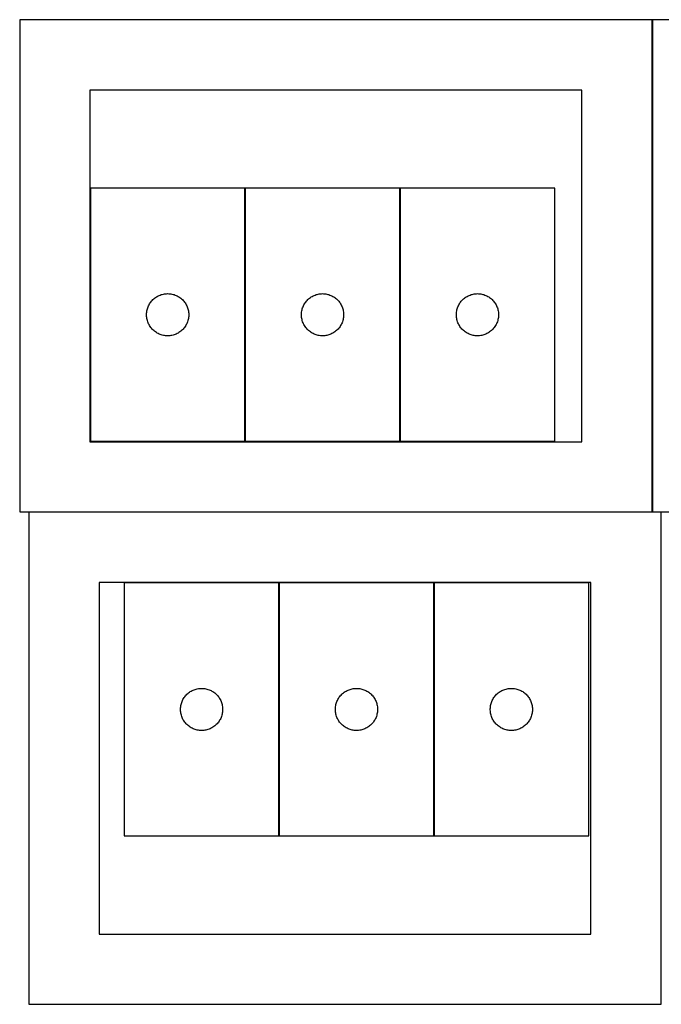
# Model space of a CAD drawing. Header units: millimetres. Extents: x 7 to 1493, y 7 to 2993.
# Tile 3 of 16: x 301 to 758, y 357 to 1058. Entities that reach past the tile are written whole.
import ezdxf

# ---------------------------------------------------------------- set-up
doc = ezdxf.new("R2010")
doc.units = ezdxf.units.MM
doc.layers.add('COMMON', color=5, linetype='CONTINUOUS', true_color=0x0000ff)
doc.layers.add('CUT', color=7, linetype='CONTINUOUS', true_color=0x000000)

msp = doc.modelspace()

# ---------------------------------------------------------------- linework, layer by layer
at = {"layer": 'COMMON'}
for p, q in [((532.172856, 1057.698039), (457.172856, 1057.698039)), ((751.299112, 1057.598038), (751.299112, 707.757797)), ((461.574289, 937.88701), (461.574289, 757.88701)), ((571.77429, 937.88701), (571.77429, 757.88701)), ((751.199112, 707.498038), (307.63878, 707.498038)), ((485.711662, 477.144312), (485.711662, 657.144312)), ((595.911663, 477.144312), (595.911663, 657.144312))]:
    msp.add_line(p, q, dxfattribs=at)
at = {"layer": 'CUT'}
for p, q in [((751.199112, 1057.598038), (301.199112, 1057.598038)), ((301.199112, 1057.598038), (301.199112, 707.598038)), ((751.199112, 707.598038), (751.199112, 1057.598038)), ((1201.399113, 1057.757797), (751.399113, 1057.757797)), ((751.399113, 1057.757797), (751.399113, 707.757797)), ((701.199112, 1007.598038), (351.199112, 1007.598038)), ((351.199112, 1007.598038), (351.199112, 757.598038)), ((701.199112, 757.598038), (701.199112, 1007.598038)), ((461.474289, 937.88701), (351.474289, 937.88701)), ((351.474289, 937.88701), (351.474289, 757.88701)), ((461.474289, 757.88701), (461.474289, 937.88701)), ((571.67429, 937.88701), (461.67429, 937.88701)), ((461.67429, 937.88701), (461.67429, 757.88701)), ((571.67429, 757.88701), (571.67429, 937.88701)), ((681.874291, 937.88701), (571.874291, 937.88701)), ((571.874291, 937.88701), (571.874291, 757.88701)), ((681.874291, 757.88701), (681.874291, 937.88701)), ((399.767882, 861.304317), (400.46748, 861.631764)), ((400.46748, 861.631764), (401.183008, 861.922763)), ((401.183008, 861.922763), (401.912566, 862.176541)), ((401.912566, 862.176541), (402.654222, 862.392426)), ((402.654222, 862.392426), (403.406008, 862.569846)), ((403.406008, 862.569846), (404.16593, 862.708329)), ((404.16593, 862.708329), (404.931974, 862.807509)), ((404.931974, 862.807509), (405.702108, 862.867122)), ((405.702108, 862.867122), (406.474289, 862.88701)), ((406.474289, 862.88701), (407.24647, 862.867122)), ((407.24647, 862.867122), (408.016604, 862.807509)), ((408.016604, 862.807509), (408.782648, 862.708329)), ((408.782648, 862.708329), (409.54257, 862.569846)), ((409.54257, 862.569846), (410.294356, 862.392426)), ((410.294356, 862.392426), (411.036011, 862.176541)), ((411.036011, 862.176541), (411.76557, 861.922763)), ((411.76557, 861.922763), (412.481098, 861.631764)), ((412.481098, 861.631764), (413.180696, 861.304317)), ((509.967883, 861.304317), (510.667481, 861.631764)), ((510.667481, 861.631764), (511.383009, 861.922763)), ((511.383009, 861.922763), (512.112567, 862.176541)), ((512.112567, 862.176541), (512.854223, 862.392426)), ((512.854223, 862.392426), (513.606009, 862.569846)), ((513.606009, 862.569846), (514.365931, 862.708329)), ((514.365931, 862.708329), (515.131975, 862.807509)), ((515.131975, 862.807509), (515.902109, 862.867122)), ((515.902109, 862.867122), (516.67429, 862.88701)), ((516.67429, 862.88701), (517.446471, 862.867122)), ((517.446471, 862.867122), (518.216605, 862.807509)), ((518.216605, 862.807509), (518.982649, 862.708329)), ((518.982649, 862.708329), (519.742571, 862.569846)), ((519.742571, 862.569846), (520.494357, 862.392426)), ((520.494357, 862.392426), (521.236012, 862.176541)), ((521.236012, 862.176541), (521.965571, 861.922763)), ((521.965571, 861.922763), (522.681099, 861.631764)), ((522.681099, 861.631764), (523.380697, 861.304317)), ((620.167884, 861.304317), (620.867482, 861.631764)), ((620.867482, 861.631764), (621.58301, 861.922763)), ((621.58301, 861.922763), (622.312568, 862.176541)), ((622.312568, 862.176541), (623.054224, 862.392426)), ((623.054224, 862.392426), (623.80601, 862.569846)), ((623.80601, 862.569846), (624.565932, 862.708329)), ((624.565932, 862.708329), (625.331976, 862.807509)), ((625.331976, 862.807509), (626.10211, 862.867122)), ((626.10211, 862.867122), (626.874291, 862.88701)), ((626.874291, 862.88701), (627.646472, 862.867122)), ((627.646472, 862.867122), (628.416606, 862.807509)), ((628.416606, 862.807509), (629.18265, 862.708329)), ((629.18265, 862.708329), (629.942572, 862.569846)), ((629.942572, 862.569846), (630.694358, 862.392426)), ((630.694358, 862.392426), (631.436013, 862.176541)), ((631.436013, 862.176541), (632.165572, 861.922763)), ((632.165572, 861.922763), (632.8811, 861.631764)), ((632.8811, 861.631764), (633.580698, 861.304317)), ((392.888755, 854.245726), (393.234107, 854.936662)), ((393.234107, 854.936662), (393.61457, 855.608902)), ((393.61457, 855.608902), (394.029134, 856.260666)), ((394.029134, 856.260666), (394.4767, 856.890225)), ((394.4767, 856.890225), (394.956082, 857.495908)), ((394.956082, 857.495908), (395.466008, 858.07611)), ((395.466008, 858.07611), (396.005127, 858.629293)), ((396.005127, 858.629293), (396.572007, 859.153989)), ((396.572007, 859.153989), (397.165147, 859.648807)), ((397.165147, 859.648807), (397.782972, 860.112435)), ((397.782972, 860.112435), (398.423846, 860.543644)), ((398.423846, 860.543644), (399.086068, 860.941289)), ((399.086068, 860.941289), (399.767882, 861.304317)), ((413.180696, 861.304317), (413.86251, 860.941289)), ((413.86251, 860.941289), (414.524732, 860.543644)), ((414.524732, 860.543644), (415.165605, 860.112435)), ((415.165605, 860.112435), (415.783431, 859.648807)), ((415.783431, 859.648807), (416.376571, 859.153989)), ((416.376571, 859.153989), (416.943451, 858.629293)), ((416.943451, 858.629293), (417.482569, 858.07611)), ((417.482569, 858.07611), (417.992496, 857.495908)), ((417.992496, 857.495908), (418.471878, 856.890225)), ((418.471878, 856.890225), (418.919444, 856.260666)), ((418.919444, 856.260666), (419.334008, 855.608902)), ((419.334008, 855.608902), (419.714471, 854.936662)), ((419.714471, 854.936662), (420.059823, 854.245726)), ((503.088756, 854.245726), (503.434108, 854.936662)), ((503.434108, 854.936662), (503.814571, 855.608902)), ((503.814571, 855.608902), (504.229135, 856.260666)), ((504.229135, 856.260666), (504.676701, 856.890225)), ((504.676701, 856.890225), (505.156083, 857.495908)), ((505.156083, 857.495908), (505.666009, 858.07611)), ((505.666009, 858.07611), (506.205128, 858.629293)), ((506.205128, 858.629293), (506.772008, 859.153989)), ((506.772008, 859.153989), (507.365148, 859.648807)), ((507.365148, 859.648807), (507.982973, 860.112435)), ((507.982973, 860.112435), (508.623847, 860.543644)), ((508.623847, 860.543644), (509.286069, 860.941289)), ((509.286069, 860.941289), (509.967883, 861.304317)), ((523.380697, 861.304317), (524.062511, 860.941289)), ((524.062511, 860.941289), (524.724733, 860.543644)), ((524.724733, 860.543644), (525.365606, 860.112435)), ((525.365606, 860.112435), (525.983432, 859.648807)), ((525.983432, 859.648807), (526.576572, 859.153989)), ((526.576572, 859.153989), (527.143452, 858.629293)), ((527.143452, 858.629293), (527.68257, 858.07611)), ((527.68257, 858.07611), (528.192497, 857.495908)), ((528.192497, 857.495908), (528.671879, 856.890225)), ((528.671879, 856.890225), (529.119445, 856.260666)), ((529.119445, 856.260666), (529.534009, 855.608902)), ((529.534009, 855.608902), (529.914472, 854.936662)), ((529.914472, 854.936662), (530.259824, 854.245726)), ((613.288757, 854.245726), (613.634109, 854.936662)), ((613.634109, 854.936662), (614.014572, 855.608902)), ((614.014572, 855.608902), (614.429136, 856.260666)), ((614.429136, 856.260666), (614.876702, 856.890225)), ((614.876702, 856.890225), (615.356084, 857.495908)), ((615.356084, 857.495908), (615.86601, 858.07611)), ((615.86601, 858.07611), (616.405129, 858.629293)), ((616.405129, 858.629293), (616.972009, 859.153989)), ((616.972009, 859.153989), (617.565149, 859.648807)), ((617.565149, 859.648807), (618.182974, 860.112435)), ((618.182974, 860.112435), (618.823848, 860.543644)), ((618.823848, 860.543644), (619.48607, 860.941289)), ((619.48607, 860.941289), (620.167884, 861.304317)), ((633.580698, 861.304317), (634.262512, 860.941289)), ((634.262512, 860.941289), (634.924734, 860.543644)), ((634.924734, 860.543644), (635.565607, 860.112435)), ((635.565607, 860.112435), (636.183433, 859.648807)), ((636.183433, 859.648807), (636.776573, 859.153989)), ((636.776573, 859.153989), (637.343453, 858.629293)), ((637.343453, 858.629293), (637.882571, 858.07611)), ((637.882571, 858.07611), (638.392498, 857.495908)), ((638.392498, 857.495908), (638.87188, 856.890225)), ((638.87188, 856.890225), (639.319446, 856.260666)), ((639.319446, 856.260666), (639.73401, 855.608902)), ((639.73401, 855.608902), (640.114473, 854.936662)), ((640.114473, 854.936662), (640.459825, 854.245726)), ((391.479262, 848.273229), (391.519026, 849.044642)), ((391.479262, 847.500792), (391.479262, 848.273229)), ((391.519026, 846.729378), (391.479262, 847.500792)), ((391.519026, 849.044642), (391.598449, 849.812986)), ((391.598449, 849.812986), (391.71732, 850.576222)), ((391.71732, 850.576222), (391.875323, 851.332327)), ((391.875323, 851.332327), (392.072041, 852.079295)), ((392.072041, 852.079295), (392.30695, 852.815146)), ((392.30695, 852.815146), (392.579429, 853.537929)), ((392.579429, 853.537929), (392.888755, 854.245726)), ((420.059823, 854.245726), (420.369148, 853.537929)), ((420.369148, 853.537929), (420.641627, 852.815146)), ((420.641627, 852.815146), (420.876537, 852.079295)), ((420.876537, 852.079295), (421.073255, 851.332327)), ((421.073255, 851.332327), (421.231258, 850.576222)), ((421.231258, 850.576222), (421.350129, 849.812986)), ((421.350129, 849.812986), (421.429552, 849.044642)), ((421.429552, 849.044642), (421.469316, 848.273229)), ((421.469316, 847.500792), (421.429552, 846.729378)), ((421.469316, 848.273229), (421.469316, 847.500792)), ((501.679263, 848.273229), (501.719027, 849.044642)), ((501.679263, 847.500792), (501.679263, 848.273229)), ((501.719027, 846.729378), (501.679263, 847.500792)), ((501.719027, 849.044642), (501.79845, 849.812986)), ((501.79845, 849.812986), (501.917321, 850.576222)), ((501.917321, 850.576222), (502.075324, 851.332327)), ((502.075324, 851.332327), (502.272042, 852.079295)), ((502.272042, 852.079295), (502.506951, 852.815146)), ((502.506951, 852.815146), (502.77943, 853.537929)), ((502.77943, 853.537929), (503.088756, 854.245726)), ((530.259824, 854.245726), (530.569149, 853.537929)), ((530.569149, 853.537929), (530.841628, 852.815146)), ((530.841628, 852.815146), (531.076538, 852.079295)), ((531.076538, 852.079295), (531.273256, 851.332327)), ((531.273256, 851.332327), (531.431259, 850.576222)), ((531.431259, 850.576222), (531.55013, 849.812986)), ((531.55013, 849.812986), (531.629553, 849.044642)), ((531.629553, 849.044642), (531.669317, 848.273229)), ((531.669317, 847.500792), (531.629553, 846.729378)), ((531.669317, 848.273229), (531.669317, 847.500792)), ((611.879264, 848.273229), (611.919028, 849.044642)), ((611.879264, 847.500792), (611.879264, 848.273229)), ((611.919028, 846.729378), (611.879264, 847.500792)), ((611.919028, 849.044642), (611.998451, 849.812986)), ((611.998451, 849.812986), (612.117322, 850.576222)), ((612.117322, 850.576222), (612.275325, 851.332327)), ((612.275325, 851.332327), (612.472043, 852.079295)), ((612.472043, 852.079295), (612.706952, 852.815146)), ((612.706952, 852.815146), (612.979431, 853.537929)), ((612.979431, 853.537929), (613.288757, 854.245726)), ((640.459825, 854.245726), (640.76915, 853.537929)), ((640.76915, 853.537929), (641.041629, 852.815146)), ((641.041629, 852.815146), (641.276539, 852.079295)), ((641.276539, 852.079295), (641.473257, 851.332327)), ((641.473257, 851.332327), (641.63126, 850.576222)), ((641.63126, 850.576222), (641.750131, 849.812986)), ((641.750131, 849.812986), (641.829554, 849.044642)), ((641.829554, 849.044642), (641.869318, 848.273229)), ((641.869318, 847.500792), (641.829554, 846.729378)), ((641.869318, 848.273229), (641.869318, 847.500792)), ((391.598449, 845.961035), (391.519026, 846.729378)), ((391.71732, 845.197799), (391.598449, 845.961035)), ((391.875323, 844.441694), (391.71732, 845.197799)), ((392.072041, 843.694726), (391.875323, 844.441694)), ((392.30695, 842.958875), (392.072041, 843.694726)), ((392.579429, 842.236092), (392.30695, 842.958875)), ((392.888755, 841.528295), (392.579429, 842.236092)), ((393.234107, 840.837359), (392.888755, 841.528295)), ((393.61457, 840.165118), (393.234107, 840.837359)), ((419.714471, 840.837359), (419.334008, 840.165118)), ((420.059823, 841.528295), (419.714471, 840.837359)), ((420.369148, 842.236092), (420.059823, 841.528295)), ((420.641627, 842.958875), (420.369148, 842.236092)), ((420.876537, 843.694726), (420.641627, 842.958875)), ((421.073255, 844.441694), (420.876537, 843.694726)), ((421.231258, 845.197799), (421.073255, 844.441694)), ((421.350129, 845.961035), (421.231258, 845.197799)), ((421.429552, 846.729378), (421.350129, 845.961035)), ((501.79845, 845.961035), (501.719027, 846.729378)), ((501.917321, 845.197799), (501.79845, 845.961035)), ((502.075324, 844.441694), (501.917321, 845.197799)), ((502.272042, 843.694726), (502.075324, 844.441694)), ((502.506951, 842.958875), (502.272042, 843.694726)), ((502.77943, 842.236092), (502.506951, 842.958875)), ((503.088756, 841.528295), (502.77943, 842.236092)), ((503.434108, 840.837359), (503.088756, 841.528295)), ((503.814571, 840.165118), (503.434108, 840.837359)), ((529.914472, 840.837359), (529.534009, 840.165118)), ((530.259824, 841.528295), (529.914472, 840.837359)), ((530.569149, 842.236092), (530.259824, 841.528295)), ((530.841628, 842.958875), (530.569149, 842.236092)), ((531.076538, 843.694726), (530.841628, 842.958875)), ((531.273256, 844.441694), (531.076538, 843.694726)), ((531.431259, 845.197799), (531.273256, 844.441694)), ((531.55013, 845.961035), (531.431259, 845.197799)), ((531.629553, 846.729378), (531.55013, 845.961035)), ((611.998451, 845.961035), (611.919028, 846.729378)), ((612.117322, 845.197799), (611.998451, 845.961035)), ((612.275325, 844.441694), (612.117322, 845.197799)), ((612.472043, 843.694726), (612.275325, 844.441694)), ((612.706952, 842.958875), (612.472043, 843.694726)), ((612.979431, 842.236092), (612.706952, 842.958875)), ((613.288757, 841.528295), (612.979431, 842.236092)), ((613.634109, 840.837359), (613.288757, 841.528295)), ((614.014572, 840.165118), (613.634109, 840.837359)), ((640.114473, 840.837359), (639.73401, 840.165118)), ((640.459825, 841.528295), (640.114473, 840.837359)), ((640.76915, 842.236092), (640.459825, 841.528295)), ((641.041629, 842.958875), (640.76915, 842.236092)), ((641.276539, 843.694726), (641.041629, 842.958875)), ((641.473257, 844.441694), (641.276539, 843.694726)), ((641.63126, 845.197799), (641.473257, 844.441694)), ((641.750131, 845.961035), (641.63126, 845.197799)), ((641.829554, 846.729378), (641.750131, 845.961035)), ((394.029134, 839.513355), (393.61457, 840.165118)), ((394.4767, 838.883796), (394.029134, 839.513355)), ((394.956082, 838.278113), (394.4767, 838.883796)), ((395.466008, 837.69791), (394.956082, 838.278113)), ((396.005127, 837.144728), (395.466008, 837.69791)), ((396.572007, 836.620031), (396.005127, 837.144728)), ((397.165147, 836.125213), (396.572007, 836.620031)), ((397.782972, 835.661585), (397.165147, 836.125213)), ((398.423846, 835.230377), (397.782972, 835.661585)), ((399.086068, 834.832732), (398.423846, 835.230377)), ((399.767882, 834.469704), (399.086068, 834.832732)), ((400.46748, 834.142257), (399.767882, 834.469704)), ((401.183008, 833.851258), (400.46748, 834.142257)), ((401.912566, 833.59748), (401.183008, 833.851258)), ((402.654222, 833.381595), (401.912566, 833.59748)), ((411.036011, 833.59748), (410.294356, 833.381595)), ((411.76557, 833.851258), (411.036011, 833.59748)), ((412.481098, 834.142257), (411.76557, 833.851258)), ((413.180696, 834.469704), (412.481098, 834.142257)), ((413.86251, 834.832732), (413.180696, 834.469704)), ((414.524732, 835.230377), (413.86251, 834.832732)), ((415.165605, 835.661585), (414.524732, 835.230377)), ((415.783431, 836.125213), (415.165605, 835.661585)), ((416.376571, 836.620031), (415.783431, 836.125213)), ((416.943451, 837.144728), (416.376571, 836.620031)), ((417.482569, 837.69791), (416.943451, 837.144728)), ((417.992496, 838.278113), (417.482569, 837.69791)), ((418.471878, 838.883796), (417.992496, 838.278113)), ((418.919444, 839.513355), (418.471878, 838.883796)), ((419.334008, 840.165118), (418.919444, 839.513355)), ((504.229135, 839.513355), (503.814571, 840.165118)), ((504.676701, 838.883796), (504.229135, 839.513355)), ((505.156083, 838.278113), (504.676701, 838.883796)), ((505.666009, 837.69791), (505.156083, 838.278113)), ((506.205128, 837.144728), (505.666009, 837.69791)), ((506.772008, 836.620031), (506.205128, 837.144728)), ((507.365148, 836.125213), (506.772008, 836.620031)), ((507.982973, 835.661585), (507.365148, 836.125213)), ((508.623847, 835.230377), (507.982973, 835.661585)), ((509.286069, 834.832732), (508.623847, 835.230377)), ((509.967883, 834.469704), (509.286069, 834.832732)), ((510.667481, 834.142257), (509.967883, 834.469704)), ((511.383009, 833.851258), (510.667481, 834.142257)), ((512.112567, 833.59748), (511.383009, 833.851258)), ((512.854223, 833.381595), (512.112567, 833.59748)), ((521.236012, 833.59748), (520.494357, 833.381595)), ((521.965571, 833.851258), (521.236012, 833.59748)), ((522.681099, 834.142257), (521.965571, 833.851258)), ((523.380697, 834.469704), (522.681099, 834.142257)), ((524.062511, 834.832732), (523.380697, 834.469704)), ((524.724733, 835.230377), (524.062511, 834.832732)), ((525.365606, 835.661585), (524.724733, 835.230377)), ((525.983432, 836.125213), (525.365606, 835.661585)), ((526.576572, 836.620031), (525.983432, 836.125213)), ((527.143452, 837.144728), (526.576572, 836.620031)), ((527.68257, 837.69791), (527.143452, 837.144728)), ((528.192497, 838.278113), (527.68257, 837.69791)), ((528.671879, 838.883796), (528.192497, 838.278113)), ((529.119445, 839.513355), (528.671879, 838.883796)), ((529.534009, 840.165118), (529.119445, 839.513355)), ((614.429136, 839.513355), (614.014572, 840.165118)), ((614.876702, 838.883796), (614.429136, 839.513355)), ((615.356084, 838.278113), (614.876702, 838.883796)), ((615.86601, 837.69791), (615.356084, 838.278113)), ((616.405129, 837.144728), (615.86601, 837.69791)), ((616.972009, 836.620031), (616.405129, 837.144728)), ((617.565149, 836.125213), (616.972009, 836.620031)), ((618.182974, 835.661585), (617.565149, 836.125213)), ((618.823848, 835.230377), (618.182974, 835.661585)), ((619.48607, 834.832732), (618.823848, 835.230377)), ((620.167884, 834.469704), (619.48607, 834.832732)), ((620.867482, 834.142257), (620.167884, 834.469704)), ((621.58301, 833.851258), (620.867482, 834.142257)), ((622.312568, 833.59748), (621.58301, 833.851258)), ((623.054224, 833.381595), (622.312568, 833.59748)), ((631.436013, 833.59748), (630.694358, 833.381595)), ((632.165572, 833.851258), (631.436013, 833.59748)), ((632.8811, 834.142257), (632.165572, 833.851258)), ((633.580698, 834.469704), (632.8811, 834.142257)), ((634.262512, 834.832732), (633.580698, 834.469704)), ((634.924734, 835.230377), (634.262512, 834.832732)), ((635.565607, 835.661585), (634.924734, 835.230377)), ((636.183433, 836.125213), (635.565607, 835.661585)), ((636.776573, 836.620031), (636.183433, 836.125213)), ((637.343453, 837.144728), (636.776573, 836.620031)), ((637.882571, 837.69791), (637.343453, 837.144728)), ((638.392498, 838.278113), (637.882571, 837.69791)), ((638.87188, 838.883796), (638.392498, 838.278113)), ((639.319446, 839.513355), (638.87188, 838.883796)), ((639.73401, 840.165118), (639.319446, 839.513355)), ((403.406008, 833.204175), (402.654222, 833.381595)), ((404.16593, 833.065692), (403.406008, 833.204175)), ((404.931974, 832.966512), (404.16593, 833.065692)), ((405.702108, 832.906899), (404.931974, 832.966512)), ((406.474289, 832.88701), (405.702108, 832.906899)), ((407.24647, 832.906899), (406.474289, 832.88701)), ((408.016604, 832.966512), (407.24647, 832.906899)), ((408.782648, 833.065692), (408.016604, 832.966512)), ((409.54257, 833.204175), (408.782648, 833.065692)), ((410.294356, 833.381595), (409.54257, 833.204175)), ((513.606009, 833.204175), (512.854223, 833.381595)), ((514.365931, 833.065692), (513.606009, 833.204175)), ((515.131975, 832.966512), (514.365931, 833.065692)), ((515.902109, 832.906899), (515.131975, 832.966512)), ((516.67429, 832.88701), (515.902109, 832.906899)), ((517.446471, 832.906899), (516.67429, 832.88701)), ((518.216605, 832.966512), (517.446471, 832.906899)), ((518.982649, 833.065692), (518.216605, 832.966512)), ((519.742571, 833.204175), (518.982649, 833.065692)), ((520.494357, 833.381595), (519.742571, 833.204175)), ((623.80601, 833.204175), (623.054224, 833.381595)), ((624.565932, 833.065692), (623.80601, 833.204175)), ((625.331976, 832.966512), (624.565932, 833.065692)), ((626.10211, 832.906899), (625.331976, 832.966512)), ((626.874291, 832.88701), (626.10211, 832.906899)), ((627.646472, 832.906899), (626.874291, 832.88701)), ((628.416606, 832.966512), (627.646472, 832.906899)), ((629.18265, 833.065692), (628.416606, 832.966512)), ((629.942572, 833.204175), (629.18265, 833.065692)), ((630.694358, 833.381595), (629.942572, 833.204175)), ((351.199112, 757.598038), (701.199112, 757.598038)), ((351.474289, 757.88701), (461.474289, 757.88701)), ((461.67429, 757.88701), (571.67429, 757.88701)), ((571.874291, 757.88701), (681.874291, 757.88701)), ((301.199112, 707.598038), (751.199112, 707.598038)), ((757.63878, 707.398037), (307.63878, 707.398037)), ((307.63878, 707.398037), (307.63878, 357.398037)), ((751.399113, 707.757797), (1201.399113, 707.757797)), ((757.63878, 357.398037), (757.63878, 707.398037)), ((707.63878, 657.398037), (357.63878, 657.398037)), ((357.63878, 657.398037), (357.63878, 407.398037)), ((375.611661, 657.144312), (375.611661, 477.144312)), ((485.611661, 657.144312), (375.611661, 657.144312)), ((485.611661, 477.144312), (485.611661, 657.144312)), ((485.811662, 657.144312), (485.811662, 477.144312)), ((595.811662, 657.144312), (485.811662, 657.144312)), ((595.811662, 477.144312), (595.811662, 657.144312)), ((596.011663, 657.144312), (596.011663, 477.144312)), ((706.011663, 657.144312), (596.011663, 657.144312)), ((706.011663, 477.144312), (706.011663, 657.144312)), ((707.63878, 407.398037), (707.63878, 657.398037)), ((425.32038, 581.180064), (426.049939, 581.433842)), ((426.049939, 581.433842), (426.791595, 581.649728)), ((426.791595, 581.649728), (427.54338, 581.827147)), ((427.54338, 581.827147), (428.303303, 581.96563)), ((428.303303, 581.96563), (429.069346, 582.06481)), ((429.069346, 582.06481), (429.83948, 582.124423)), ((429.83948, 582.124423), (430.611661, 582.144312)), ((430.611661, 582.144312), (431.383843, 582.124423)), ((431.383843, 582.124423), (432.153976, 582.06481)), ((432.153976, 582.06481), (432.92002, 581.96563)), ((432.92002, 581.96563), (433.679942, 581.827147)), ((433.679942, 581.827147), (434.431728, 581.649728)), ((434.431728, 581.649728), (435.173384, 581.433842)), ((435.173384, 581.433842), (435.902943, 581.180064)), ((535.520381, 581.180064), (536.24994, 581.433842)), ((536.24994, 581.433842), (536.991596, 581.649728)), ((536.991596, 581.649728), (537.743381, 581.827147)), ((537.743381, 581.827147), (538.503304, 581.96563)), ((538.503304, 581.96563), (539.269347, 582.06481)), ((539.269347, 582.06481), (540.039481, 582.124423)), ((540.039481, 582.124423), (540.811662, 582.144312)), ((540.811662, 582.144312), (541.583844, 582.124423)), ((541.583844, 582.124423), (542.353977, 582.06481)), ((542.353977, 582.06481), (543.120021, 581.96563)), ((543.120021, 581.96563), (543.879943, 581.827147)), ((543.879943, 581.827147), (544.631729, 581.649728)), ((544.631729, 581.649728), (545.373385, 581.433842)), ((545.373385, 581.433842), (546.102944, 581.180064)), ((645.720382, 581.180064), (646.449941, 581.433842)), ((646.449941, 581.433842), (647.191597, 581.649728)), ((647.191597, 581.649728), (647.943382, 581.827147)), ((647.943382, 581.827147), (648.703305, 581.96563)), ((648.703305, 581.96563), (649.469348, 582.06481)), ((649.469348, 582.06481), (650.239482, 582.124423)), ((650.239482, 582.124423), (651.011663, 582.144312)), ((651.011663, 582.144312), (651.783845, 582.124423)), ((651.783845, 582.124423), (652.553978, 582.06481)), ((652.553978, 582.06481), (653.320022, 581.96563)), ((653.320022, 581.96563), (654.079944, 581.827147)), ((654.079944, 581.827147), (654.83173, 581.649728)), ((654.83173, 581.649728), (655.573386, 581.433842)), ((655.573386, 581.433842), (656.302945, 581.180064)), ((417.371479, 574.193963), (417.751942, 574.866204)), ((417.751942, 574.866204), (418.166506, 575.517968)), ((418.166506, 575.517968), (418.614073, 576.147526)), ((418.614073, 576.147526), (419.093455, 576.753209)), ((419.093455, 576.753209), (419.603381, 577.333412)), ((419.603381, 577.333412), (420.142499, 577.886595)), ((420.142499, 577.886595), (420.70938, 578.411291)), ((420.70938, 578.411291), (421.302519, 578.906109)), ((421.302519, 578.906109), (421.920345, 579.369737)), ((421.920345, 579.369737), (422.561219, 579.800945)), ((422.561219, 579.800945), (423.22344, 580.19859)), ((423.22344, 580.19859), (423.905255, 580.561618)), ((423.905255, 580.561618), (424.604853, 580.889065)), ((424.604853, 580.889065), (425.32038, 581.180064)), ((435.902943, 581.180064), (436.61847, 580.889065)), ((436.61847, 580.889065), (437.318068, 580.561618)), ((437.318068, 580.561618), (437.999882, 580.19859)), ((437.999882, 580.19859), (438.662104, 579.800945)), ((438.662104, 579.800945), (439.302978, 579.369737)), ((439.302978, 579.369737), (439.920804, 578.906109)), ((439.920804, 578.906109), (440.513943, 578.411291)), ((440.513943, 578.411291), (441.080824, 577.886595)), ((441.080824, 577.886595), (441.619942, 577.333412)), ((441.619942, 577.333412), (442.129868, 576.753209)), ((442.129868, 576.753209), (442.60925, 576.147526)), ((442.60925, 576.147526), (443.056817, 575.517968)), ((443.056817, 575.517968), (443.471381, 574.866204)), ((443.471381, 574.866204), (443.851843, 574.193963)), ((527.57148, 574.193963), (527.951943, 574.866204)), ((527.951943, 574.866204), (528.366507, 575.517968)), ((528.366507, 575.517968), (528.814074, 576.147526)), ((528.814074, 576.147526), (529.293456, 576.753209)), ((529.293456, 576.753209), (529.803382, 577.333412)), ((529.803382, 577.333412), (530.3425, 577.886595)), ((530.3425, 577.886595), (530.909381, 578.411291)), ((530.909381, 578.411291), (531.50252, 578.906109)), ((531.50252, 578.906109), (532.120346, 579.369737)), ((532.120346, 579.369737), (532.76122, 579.800945)), ((532.76122, 579.800945), (533.423441, 580.19859)), ((533.423441, 580.19859), (534.105256, 580.561618)), ((534.105256, 580.561618), (534.804854, 580.889065)), ((534.804854, 580.889065), (535.520381, 581.180064)), ((546.102944, 581.180064), (546.818471, 580.889065)), ((546.818471, 580.889065), (547.518069, 580.561618)), ((547.518069, 580.561618), (548.199883, 580.19859)), ((548.199883, 580.19859), (548.862105, 579.800945)), ((548.862105, 579.800945), (549.502979, 579.369737)), ((549.502979, 579.369737), (550.120805, 578.906109)), ((550.120805, 578.906109), (550.713944, 578.411291)), ((550.713944, 578.411291), (551.280825, 577.886595)), ((551.280825, 577.886595), (551.819943, 577.333412)), ((551.819943, 577.333412), (552.329869, 576.753209)), ((552.329869, 576.753209), (552.809251, 576.147526)), ((552.809251, 576.147526), (553.256818, 575.517968)), ((553.256818, 575.517968), (553.671382, 574.866204)), ((553.671382, 574.866204), (554.051844, 574.193963)), ((637.771481, 574.193963), (638.151944, 574.866204)), ((638.151944, 574.866204), (638.566508, 575.517968)), ((638.566508, 575.517968), (639.014075, 576.147526)), ((639.014075, 576.147526), (639.493457, 576.753209)), ((639.493457, 576.753209), (640.003383, 577.333412)), ((640.003383, 577.333412), (640.542501, 577.886595)), ((640.542501, 577.886595), (641.109382, 578.411291)), ((641.109382, 578.411291), (641.702521, 578.906109)), ((641.702521, 578.906109), (642.320347, 579.369737)), ((642.320347, 579.369737), (642.961221, 579.800945)), ((642.961221, 579.800945), (643.623442, 580.19859)), ((643.623442, 580.19859), (644.305257, 580.561618)), ((644.305257, 580.561618), (645.004855, 580.889065)), ((645.004855, 580.889065), (645.720382, 581.180064)), ((656.302945, 581.180064), (657.018472, 580.889065)), ((657.018472, 580.889065), (657.71807, 580.561618)), ((657.71807, 580.561618), (658.399884, 580.19859)), ((658.399884, 580.19859), (659.062106, 579.800945)), ((659.062106, 579.800945), (659.70298, 579.369737)), ((659.70298, 579.369737), (660.320806, 578.906109)), ((660.320806, 578.906109), (660.913945, 578.411291)), ((660.913945, 578.411291), (661.480826, 577.886595)), ((661.480826, 577.886595), (662.019944, 577.333412)), ((662.019944, 577.333412), (662.52987, 576.753209)), ((662.52987, 576.753209), (663.009252, 576.147526)), ((663.009252, 576.147526), (663.456819, 575.517968)), ((663.456819, 575.517968), (663.871383, 574.866204)), ((663.871383, 574.866204), (664.251845, 574.193963)), ((415.616634, 567.53053), (415.656399, 568.301944)), ((415.616634, 566.758093), (415.616634, 567.53053)), ((415.656399, 568.301944), (415.735821, 569.070287)), ((415.735821, 569.070287), (415.854692, 569.833523)), ((415.854692, 569.833523), (416.012696, 570.589628)), ((416.012696, 570.589628), (416.209413, 571.336596)), ((416.209413, 571.336596), (416.444323, 572.072448)), ((416.444323, 572.072448), (416.716802, 572.79523)), ((416.716802, 572.79523), (417.026128, 573.503028)), ((417.026128, 573.503028), (417.371479, 574.193963)), ((443.851843, 574.193963), (444.197195, 573.503028)), ((444.197195, 573.503028), (444.506521, 572.79523)), ((444.506521, 572.79523), (444.779, 572.072448)), ((444.779, 572.072448), (445.01391, 571.336596)), ((445.01391, 571.336596), (445.210627, 570.589628)), ((445.210627, 570.589628), (445.368631, 569.833523)), ((445.368631, 569.833523), (445.487502, 569.070287)), ((445.487502, 569.070287), (445.566924, 568.301944)), ((445.566924, 568.301944), (445.606688, 567.53053)), ((445.606688, 567.53053), (445.606688, 566.758093)), ((525.816635, 567.53053), (525.8564, 568.301944)), ((525.816635, 566.758093), (525.816635, 567.53053)), ((525.8564, 568.301944), (525.935822, 569.070287)), ((525.935822, 569.070287), (526.054693, 569.833523)), ((526.054693, 569.833523), (526.212697, 570.589628)), ((526.212697, 570.589628), (526.409414, 571.336596)), ((526.409414, 571.336596), (526.644324, 572.072448)), ((526.644324, 572.072448), (526.916803, 572.79523)), ((526.916803, 572.79523), (527.226129, 573.503028)), ((527.226129, 573.503028), (527.57148, 574.193963)), ((554.051844, 574.193963), (554.397196, 573.503028)), ((554.397196, 573.503028), (554.706522, 572.79523)), ((554.706522, 572.79523), (554.979001, 572.072448)), ((554.979001, 572.072448), (555.213911, 571.336596)), ((555.213911, 571.336596), (555.410628, 570.589628)), ((555.410628, 570.589628), (555.568632, 569.833523)), ((555.568632, 569.833523), (555.687503, 569.070287)), ((555.687503, 569.070287), (555.766925, 568.301944)), ((555.766925, 568.301944), (555.806689, 567.53053)), ((555.806689, 567.53053), (555.806689, 566.758093)), ((636.016636, 567.53053), (636.056401, 568.301944)), ((636.016636, 566.758093), (636.016636, 567.53053)), ((636.056401, 568.301944), (636.135823, 569.070287)), ((636.135823, 569.070287), (636.254694, 569.833523)), ((636.254694, 569.833523), (636.412698, 570.589628)), ((636.412698, 570.589628), (636.609415, 571.336596)), ((636.609415, 571.336596), (636.844325, 572.072448)), ((636.844325, 572.072448), (637.116804, 572.79523)), ((637.116804, 572.79523), (637.42613, 573.503028)), ((637.42613, 573.503028), (637.771481, 574.193963)), ((664.251845, 574.193963), (664.597197, 573.503028)), ((664.597197, 573.503028), (664.906523, 572.79523)), ((664.906523, 572.79523), (665.179002, 572.072448)), ((665.179002, 572.072448), (665.413912, 571.336596)), ((665.413912, 571.336596), (665.610629, 570.589628)), ((665.610629, 570.589628), (665.768633, 569.833523)), ((665.768633, 569.833523), (665.887504, 569.070287)), ((665.887504, 569.070287), (665.966926, 568.301944)), ((665.966926, 568.301944), (666.00669, 567.53053)), ((666.00669, 567.53053), (666.00669, 566.758093)), ((415.656399, 565.98668), (415.616634, 566.758093)), ((415.735821, 565.218336), (415.656399, 565.98668)), ((415.854692, 564.4551), (415.735821, 565.218336)), ((416.012696, 563.698996), (415.854692, 564.4551)), ((416.209413, 562.952027), (416.012696, 563.698996)), ((416.444323, 562.216176), (416.209413, 562.952027)), ((416.716802, 561.493393), (416.444323, 562.216176)), ((417.026128, 560.785596), (416.716802, 561.493393)), ((417.371479, 560.094661), (417.026128, 560.785596)), ((444.197195, 560.785596), (443.851843, 560.094661)), ((444.506521, 561.493393), (444.197195, 560.785596)), ((444.779, 562.216176), (444.506521, 561.493393)), ((445.01391, 562.952027), (444.779, 562.216176)), ((445.210627, 563.698996), (445.01391, 562.952027)), ((445.368631, 564.4551), (445.210627, 563.698996)), ((445.487502, 565.218336), (445.368631, 564.4551)), ((445.566924, 565.98668), (445.487502, 565.218336)), ((445.606688, 566.758093), (445.566924, 565.98668)), ((525.8564, 565.98668), (525.816635, 566.758093)), ((525.935822, 565.218336), (525.8564, 565.98668)), ((526.054693, 564.4551), (525.935822, 565.218336)), ((526.212697, 563.698996), (526.054693, 564.4551)), ((526.409414, 562.952027), (526.212697, 563.698996)), ((526.644324, 562.216176), (526.409414, 562.952027)), ((526.916803, 561.493393), (526.644324, 562.216176)), ((527.226129, 560.785596), (526.916803, 561.493393)), ((527.57148, 560.094661), (527.226129, 560.785596)), ((554.397196, 560.785596), (554.051844, 560.094661)), ((554.706522, 561.493393), (554.397196, 560.785596)), ((554.979001, 562.216176), (554.706522, 561.493393)), ((555.213911, 562.952027), (554.979001, 562.216176)), ((555.410628, 563.698996), (555.213911, 562.952027)), ((555.568632, 564.4551), (555.410628, 563.698996)), ((555.687503, 565.218336), (555.568632, 564.4551)), ((555.766925, 565.98668), (555.687503, 565.218336)), ((555.806689, 566.758093), (555.766925, 565.98668)), ((636.056401, 565.98668), (636.016636, 566.758093)), ((636.135823, 565.218336), (636.056401, 565.98668)), ((636.254694, 564.4551), (636.135823, 565.218336)), ((636.412698, 563.698996), (636.254694, 564.4551)), ((636.609415, 562.952027), (636.412698, 563.698996)), ((636.844325, 562.216176), (636.609415, 562.952027)), ((637.116804, 561.493393), (636.844325, 562.216176)), ((637.42613, 560.785596), (637.116804, 561.493393)), ((637.771481, 560.094661), (637.42613, 560.785596)), ((664.597197, 560.785596), (664.251845, 560.094661)), ((664.906523, 561.493393), (664.597197, 560.785596)), ((665.179002, 562.216176), (664.906523, 561.493393)), ((665.413912, 562.952027), (665.179002, 562.216176)), ((665.610629, 563.698996), (665.413912, 562.952027)), ((665.768633, 564.4551), (665.610629, 563.698996)), ((665.887504, 565.218336), (665.768633, 564.4551)), ((665.966926, 565.98668), (665.887504, 565.218336)), ((666.00669, 566.758093), (665.966926, 565.98668)), ((417.751942, 559.42242), (417.371479, 560.094661)), ((418.166506, 558.770656), (417.751942, 559.42242)), ((418.614073, 558.141098), (418.166506, 558.770656)), ((419.093455, 557.535414), (418.614073, 558.141098)), ((419.603381, 556.955212), (419.093455, 557.535414)), ((420.142499, 556.402029), (419.603381, 556.955212)), ((420.70938, 555.877333), (420.142499, 556.402029)), ((421.302519, 555.382515), (420.70938, 555.877333)), ((421.920345, 554.918887), (421.302519, 555.382515)), ((422.561219, 554.487678), (421.920345, 554.918887)), ((423.22344, 554.090033), (422.561219, 554.487678)), ((423.905255, 553.727006), (423.22344, 554.090033)), ((424.604853, 553.399558), (423.905255, 553.727006)), ((425.32038, 553.10856), (424.604853, 553.399558)), ((436.61847, 553.399558), (435.902943, 553.10856)), ((437.318068, 553.727006), (436.61847, 553.399558)), ((437.999882, 554.090033), (437.318068, 553.727006)), ((438.662104, 554.487678), (437.999882, 554.090033)), ((439.302978, 554.918887), (438.662104, 554.487678)), ((439.920804, 555.382515), (439.302978, 554.918887)), ((440.513943, 555.877333), (439.920804, 555.382515)), ((441.080824, 556.402029), (440.513943, 555.877333)), ((441.619942, 556.955212), (441.080824, 556.402029)), ((442.129868, 557.535414), (441.619942, 556.955212)), ((442.60925, 558.141098), (442.129868, 557.535414)), ((443.056817, 558.770656), (442.60925, 558.141098)), ((443.471381, 559.42242), (443.056817, 558.770656)), ((443.851843, 560.094661), (443.471381, 559.42242)), ((527.951943, 559.42242), (527.57148, 560.094661)), ((528.366507, 558.770656), (527.951943, 559.42242)), ((528.814074, 558.141098), (528.366507, 558.770656)), ((529.293456, 557.535414), (528.814074, 558.141098)), ((529.803382, 556.955212), (529.293456, 557.535414)), ((530.3425, 556.402029), (529.803382, 556.955212)), ((530.909381, 555.877333), (530.3425, 556.402029)), ((531.50252, 555.382515), (530.909381, 555.877333)), ((532.120346, 554.918887), (531.50252, 555.382515)), ((532.76122, 554.487678), (532.120346, 554.918887)), ((533.423441, 554.090033), (532.76122, 554.487678)), ((534.105256, 553.727006), (533.423441, 554.090033)), ((534.804854, 553.399558), (534.105256, 553.727006)), ((535.520381, 553.10856), (534.804854, 553.399558)), ((546.818471, 553.399558), (546.102944, 553.10856)), ((547.518069, 553.727006), (546.818471, 553.399558)), ((548.199883, 554.090033), (547.518069, 553.727006)), ((548.862105, 554.487678), (548.199883, 554.090033)), ((549.502979, 554.918887), (548.862105, 554.487678)), ((550.120805, 555.382515), (549.502979, 554.918887)), ((550.713944, 555.877333), (550.120805, 555.382515)), ((551.280825, 556.402029), (550.713944, 555.877333)), ((551.819943, 556.955212), (551.280825, 556.402029)), ((552.329869, 557.535414), (551.819943, 556.955212)), ((552.809251, 558.141098), (552.329869, 557.535414)), ((553.256818, 558.770656), (552.809251, 558.141098)), ((553.671382, 559.42242), (553.256818, 558.770656)), ((554.051844, 560.094661), (553.671382, 559.42242)), ((638.151944, 559.42242), (637.771481, 560.094661)), ((638.566508, 558.770656), (638.151944, 559.42242)), ((639.014075, 558.141098), (638.566508, 558.770656)), ((639.493457, 557.535414), (639.014075, 558.141098)), ((640.003383, 556.955212), (639.493457, 557.535414)), ((640.542501, 556.402029), (640.003383, 556.955212)), ((641.109382, 555.877333), (640.542501, 556.402029)), ((641.702521, 555.382515), (641.109382, 555.877333)), ((642.320347, 554.918887), (641.702521, 555.382515)), ((642.961221, 554.487678), (642.320347, 554.918887)), ((643.623442, 554.090033), (642.961221, 554.487678)), ((644.305257, 553.727006), (643.623442, 554.090033)), ((645.004855, 553.399558), (644.305257, 553.727006)), ((645.720382, 553.10856), (645.004855, 553.399558)), ((657.018472, 553.399558), (656.302945, 553.10856)), ((657.71807, 553.727006), (657.018472, 553.399558)), ((658.399884, 554.090033), (657.71807, 553.727006)), ((659.062106, 554.487678), (658.399884, 554.090033)), ((659.70298, 554.918887), (659.062106, 554.487678)), ((660.320806, 555.382515), (659.70298, 554.918887)), ((660.913945, 555.877333), (660.320806, 555.382515)), ((661.480826, 556.402029), (660.913945, 555.877333)), ((662.019944, 556.955212), (661.480826, 556.402029)), ((662.52987, 557.535414), (662.019944, 556.955212)), ((663.009252, 558.141098), (662.52987, 557.535414)), ((663.456819, 558.770656), (663.009252, 558.141098)), ((663.871383, 559.42242), (663.456819, 558.770656)), ((664.251845, 560.094661), (663.871383, 559.42242)), ((426.049939, 552.854781), (425.32038, 553.10856)), ((426.791595, 552.638896), (426.049939, 552.854781)), ((427.54338, 552.461477), (426.791595, 552.638896)), ((428.303303, 552.322993), (427.54338, 552.461477)), ((429.069346, 552.223814), (428.303303, 552.322993)), ((429.83948, 552.1642), (429.069346, 552.223814)), ((430.611661, 552.144312), (429.83948, 552.1642)), ((431.383843, 552.1642), (430.611661, 552.144312)), ((432.153976, 552.223814), (431.383843, 552.1642)), ((432.92002, 552.322993), (432.153976, 552.223814)), ((433.679942, 552.461477), (432.92002, 552.322993)), ((434.431728, 552.638896), (433.679942, 552.461477)), ((435.173384, 552.854781), (434.431728, 552.638896)), ((435.902943, 553.10856), (435.173384, 552.854781)), ((536.24994, 552.854781), (535.520381, 553.10856)), ((536.991596, 552.638896), (536.24994, 552.854781)), ((537.743381, 552.461477), (536.991596, 552.638896)), ((538.503304, 552.322993), (537.743381, 552.461477)), ((539.269347, 552.223814), (538.503304, 552.322993)), ((540.039481, 552.1642), (539.269347, 552.223814)), ((540.811662, 552.144312), (540.039481, 552.1642)), ((541.583844, 552.1642), (540.811662, 552.144312)), ((542.353977, 552.223814), (541.583844, 552.1642)), ((543.120021, 552.322993), (542.353977, 552.223814)), ((543.879943, 552.461477), (543.120021, 552.322993)), ((544.631729, 552.638896), (543.879943, 552.461477)), ((545.373385, 552.854781), (544.631729, 552.638896)), ((546.102944, 553.10856), (545.373385, 552.854781)), ((646.449941, 552.854781), (645.720382, 553.10856)), ((647.191597, 552.638896), (646.449941, 552.854781)), ((647.943382, 552.461477), (647.191597, 552.638896)), ((648.703305, 552.322993), (647.943382, 552.461477)), ((649.469348, 552.223814), (648.703305, 552.322993)), ((650.239482, 552.1642), (649.469348, 552.223814)), ((651.011663, 552.144312), (650.239482, 552.1642)), ((651.783845, 552.1642), (651.011663, 552.144312)), ((652.553978, 552.223814), (651.783845, 552.1642)), ((653.320022, 552.322993), (652.553978, 552.223814)), ((654.079944, 552.461477), (653.320022, 552.322993)), ((654.83173, 552.638896), (654.079944, 552.461477)), ((655.573386, 552.854781), (654.83173, 552.638896)), ((656.302945, 553.10856), (655.573386, 552.854781)), ((375.611661, 477.144312), (485.611661, 477.144312)), ((485.811662, 477.144312), (595.811662, 477.144312)), ((596.011663, 477.144312), (706.011663, 477.144312)), ((357.63878, 407.398037), (707.63878, 407.398037)), ((307.63878, 357.398037), (757.63878, 357.398037))]:
    msp.add_line(p, q, dxfattribs=at)

doc.saveas('drawing.dxf')
